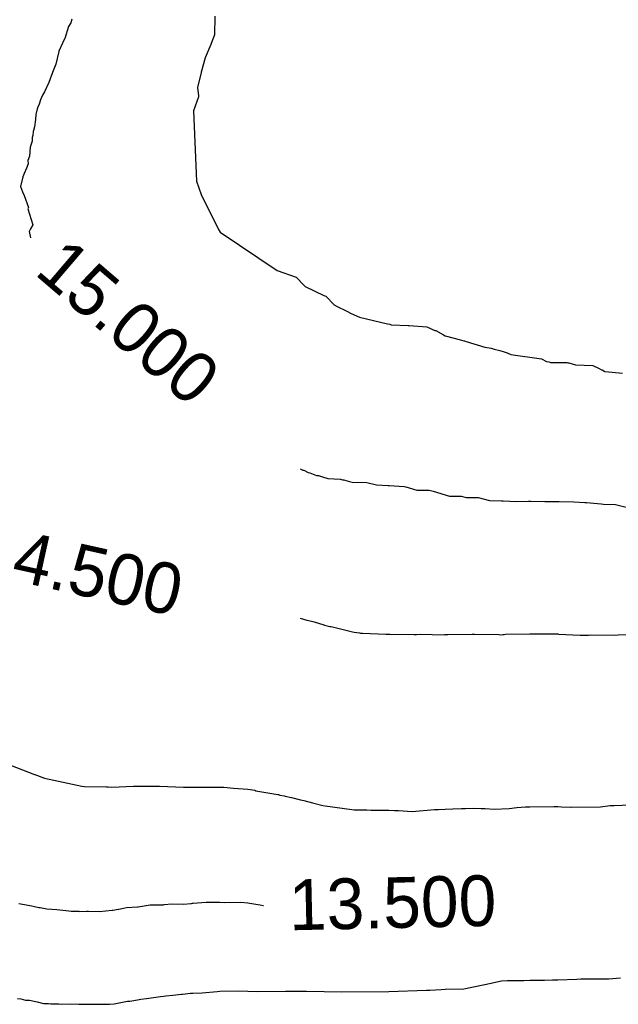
# Model space of a CAD drawing. Extents: x 158343 to 162498, y 431347 to 434500.
# Tile 174 of 220: x 159564 to 159585, y 434084 to 434119. Entities that reach past the tile are written whole.
import ezdxf

# ---------------------------------------------------------------- set-up
doc = ezdxf.new("R2010")
doc.units = 0
doc.header["$LTSCALE"] = 10
doc.header["$MEASUREMENT"] = 0
doc.layers.add('000_arcering', color=8, linetype='CONTINUOUS')
doc.layers.add('def. con-hoogtelijn (index)', color=8, linetype='CONTINUOUS')
doc.styles.add('Style-WORKING', font='WORKING.shx')

# ---------------------------------------------------------------- blocks, each defined once
blk = doc.blocks.new('bestaande hoogtelijnen')
at = {"layer": 'def. con-hoogtelijn (index)'}
for p, q in [((-102.274, 52.444), (-102.365, 52.315)), ((-102.274, 52.444), (-102.365, 52.315)), ((-102.274, 52.444), (-102.365, 52.315)), ((-102.241, 52.576), (-102.274, 52.444)), ((-102.241, 52.576), (-102.274, 52.444)), ((-102.241, 52.576), (-102.274, 52.444)), ((-97.171, 52.679), (-97.177, 52.019)), ((-97.171, 52.679), (-97.177, 52.019)), ((-102.365, 52.315), (-102.489, 51.884)), ((-102.365, 52.315), (-102.489, 51.884)), ((-102.365, 52.315), (-102.489, 51.884)), ((-102.574, 51.726), (-102.702, 51.433)), ((-102.574, 51.726), (-102.702, 51.433)), ((-102.574, 51.726), (-102.702, 51.433)), ((-102.566, 51.751), (-102.574, 51.726)), ((-102.566, 51.751), (-102.574, 51.726)), ((-102.566, 51.751), (-102.574, 51.726)), ((-102.489, 51.884), (-102.566, 51.751)), ((-102.489, 51.884), (-102.566, 51.751)), ((-102.489, 51.884), (-102.566, 51.751)), ((-97.298, 51.713), (-97.312, 51.671)), ((-97.298, 51.713), (-97.312, 51.671)), ((-97.177, 52.019), (-97.298, 51.713)), ((-97.177, 52.019), (-97.298, 51.713)), ((-102.706, 51.424), (-102.816, 50.98)), ((-102.706, 51.424), (-102.816, 50.98)), ((-102.706, 51.424), (-102.816, 50.98)), ((-102.702, 51.433), (-102.706, 51.424)), ((-102.702, 51.433), (-102.706, 51.424)), ((-102.702, 51.433), (-102.706, 51.424)), ((-97.312, 51.671), (-97.505, 51.198)), ((-97.312, 51.671), (-97.505, 51.198)), ((-97.505, 51.198), (-97.65, 50.694)), ((-97.505, 51.198), (-97.65, 50.694)), ((-102.933, 50.675), (-103.064, 50.325)), ((-102.933, 50.675), (-103.064, 50.325)), ((-102.933, 50.675), (-103.064, 50.325)), ((-102.816, 50.98), (-102.933, 50.675)), ((-102.816, 50.98), (-102.933, 50.675)), ((-102.816, 50.98), (-102.933, 50.675)), ((-97.653, 50.678), (-97.786, 50.144)), ((-97.653, 50.678), (-97.786, 50.144)), ((-97.65, 50.694), (-97.653, 50.68)), ((-97.65, 50.694), (-97.653, 50.68)), ((-97.653, 50.68), (-97.653, 50.678)), ((-97.653, 50.68), (-97.653, 50.678)), ((-103.064, 50.325), (-103.21, 49.994)), ((-103.064, 50.325), (-103.21, 49.994)), ((-103.064, 50.325), (-103.21, 49.994)), ((-103.21, 49.994), (-103.281, 49.876)), ((-103.21, 49.994), (-103.281, 49.876)), ((-103.21, 49.994), (-103.281, 49.876)), ((-97.786, 50.144), (-97.752, 49.848)), ((-97.786, 50.144), (-97.752, 49.848)), ((-103.359, 49.715), (-103.404, 49.563)), ((-103.359, 49.715), (-103.404, 49.563)), ((-103.359, 49.715), (-103.404, 49.563)), ((-103.281, 49.876), (-103.359, 49.715)), ((-103.281, 49.876), (-103.359, 49.715)), ((-103.281, 49.876), (-103.359, 49.715)), ((-97.745, 49.813), (-97.921, 49.323)), ((-97.745, 49.813), (-97.921, 49.323)), ((-97.752, 49.848), (-97.745, 49.813)), ((-97.752, 49.848), (-97.745, 49.813)), ((-103.467, 49.393), (-103.52, 49.186)), ((-103.467, 49.393), (-103.52, 49.186)), ((-103.467, 49.393), (-103.52, 49.186)), ((-103.448, 49.447), (-103.467, 49.393)), ((-103.448, 49.447), (-103.467, 49.393)), ((-103.448, 49.447), (-103.467, 49.393)), ((-103.404, 49.563), (-103.448, 49.447)), ((-103.404, 49.563), (-103.448, 49.447)), ((-103.404, 49.563), (-103.448, 49.447)), ((-97.921, 49.323), (-97.814, 46.822)), ((-97.921, 49.323), (-97.814, 46.822)), ((-103.536, 49.016), (-103.566, 48.755)), ((-103.536, 49.016), (-103.566, 48.755)), ((-103.536, 49.016), (-103.566, 48.755)), ((-103.52, 49.186), (-103.536, 49.016)), ((-103.52, 49.186), (-103.536, 49.016)), ((-103.52, 49.186), (-103.536, 49.016)), ((-103.61, 48.587), (-103.623, 48.447)), ((-103.61, 48.587), (-103.623, 48.447)), ((-103.61, 48.587), (-103.623, 48.447)), ((-103.6, 48.62), (-103.61, 48.587)), ((-103.6, 48.62), (-103.61, 48.587)), ((-103.6, 48.62), (-103.61, 48.587)), ((-103.566, 48.755), (-103.6, 48.62)), ((-103.566, 48.755), (-103.6, 48.62)), ((-103.566, 48.755), (-103.6, 48.62)), ((-103.648, 48.247), (-103.726, 48.038)), ((-103.648, 48.247), (-103.726, 48.038)), ((-103.648, 48.247), (-103.726, 48.038)), ((-103.623, 48.447), (-103.651, 48.376)), ((-103.623, 48.447), (-103.651, 48.376)), ((-103.623, 48.447), (-103.651, 48.376)), ((-103.651, 48.376), (-103.648, 48.247)), ((-103.651, 48.376), (-103.648, 48.247)), ((-103.651, 48.376), (-103.648, 48.247)), ((-103.726, 48.038), (-103.74, 47.71)), ((-103.726, 48.038), (-103.74, 47.71)), ((-103.726, 48.038), (-103.74, 47.71)), ((-103.74, 47.71), (-103.8, 47.561)), ((-103.74, 47.71), (-103.8, 47.561)), ((-103.74, 47.71), (-103.8, 47.561)), ((-103.8, 47.561), (-103.797, 47.447)), ((-103.8, 47.561), (-103.797, 47.447)), ((-103.8, 47.561), (-103.797, 47.447)), ((-103.856, 47.286), (-103.933, 47.103)), ((-103.856, 47.286), (-103.933, 47.103)), ((-103.856, 47.286), (-103.933, 47.103)), ((-103.797, 47.447), (-103.856, 47.286)), ((-103.797, 47.447), (-103.856, 47.286)), ((-103.797, 47.447), (-103.856, 47.286)), ((-103.977, 46.978), (-104.065, 46.638)), ((-103.977, 46.978), (-104.065, 46.638)), ((-103.977, 46.978), (-104.065, 46.638)), ((-103.933, 47.103), (-103.977, 46.978)), ((-103.933, 47.103), (-103.977, 46.978)), ((-103.933, 47.103), (-103.977, 46.978)), ((-97.814, 46.822), (-97.647, 46.352)), ((-97.814, 46.822), (-97.647, 46.352)), ((-104.065, 46.638), (-103.988, 46.444)), ((-104.065, 46.638), (-103.988, 46.444)), ((-104.065, 46.638), (-103.988, 46.444)), ((-103.988, 46.444), (-103.935, 46.314)), ((-103.988, 46.444), (-103.935, 46.314)), ((-103.988, 46.444), (-103.935, 46.314)), ((-103.935, 46.314), (-103.78, 45.897)), ((-103.935, 46.314), (-103.78, 45.897)), ((-103.935, 46.314), (-103.78, 45.897)), ((-97.647, 46.352), (-97.041, 45.109)), ((-97.647, 46.352), (-97.041, 45.109)), ((-103.78, 45.897), (-103.8, 45.85)), ((-103.78, 45.897), (-103.8, 45.85)), ((-103.78, 45.897), (-103.8, 45.85)), ((-103.8, 45.85), (-103.631, 45.28)), ((-103.8, 45.85), (-103.631, 45.28)), ((-103.8, 45.85), (-103.631, 45.28)), ((-103.711, 45.133), (-103.755, 45.044)), ((-103.711, 45.133), (-103.755, 45.044)), ((-103.711, 45.133), (-103.755, 45.044)), ((-103.631, 45.28), (-103.711, 45.133)), ((-103.631, 45.28), (-103.711, 45.133)), ((-103.631, 45.28), (-103.711, 45.133)), ((-97.041, 45.109), (-96.972, 45.019)), ((-97.041, 45.109), (-96.972, 45.019)), ((-103.755, 45.044), (-103.708, 44.82)), ((-103.755, 45.044), (-103.708, 44.82)), ((-103.755, 45.044), (-103.708, 44.82)), ((-96.972, 45.019), (-94.951, 43.662)), ((-96.972, 45.019), (-94.951, 43.662)), ((-94.951, 43.662), (-94.284, 43.423)), ((-94.951, 43.662), (-94.284, 43.423)), ((-94.284, 43.423), (-93.992, 43.124)), ((-94.284, 43.423), (-93.992, 43.124)), ((-93.992, 43.124), (-93.959, 43.089)), ((-93.992, 43.124), (-93.959, 43.089)), ((-93.959, 43.089), (-93.293, 42.776)), ((-93.959, 43.089), (-93.293, 42.776)), ((-93.293, 42.776), (-93.233, 42.745)), ((-93.293, 42.776), (-93.233, 42.745)), ((-93.233, 42.745), (-92.932, 42.439)), ((-93.233, 42.745), (-92.932, 42.439)), ((-92.932, 42.439), (-92.823, 42.38)), ((-92.932, 42.439), (-92.823, 42.38)), ((-92.823, 42.38), (-92.485, 42.219)), ((-92.823, 42.38), (-92.485, 42.219)), ((-92.485, 42.219), (-92.325, 42.139)), ((-92.485, 42.219), (-92.325, 42.139)), ((-92.325, 42.139), (-92.035, 42.003)), ((-92.325, 42.139), (-92.035, 42.003)), ((-92.035, 42.003), (-91.042, 41.763)), ((-92.035, 42.003), (-91.042, 41.763)), ((-91.042, 41.763), (-90.951, 41.754)), ((-91.042, 41.763), (-90.951, 41.754)), ((-90.951, 41.754), (-90.911, 41.727)), ((-90.951, 41.754), (-90.911, 41.727)), ((-90.911, 41.727), (-90.31, 41.71)), ((-90.911, 41.727), (-90.31, 41.71)), ((-90.31, 41.71), (-90.285, 41.709)), ((-90.31, 41.71), (-90.285, 41.709)), ((-90.285, 41.709), (-90.264, 41.706)), ((-90.285, 41.709), (-90.264, 41.706)), ((-90.264, 41.706), (-89.646, 41.657)), ((-90.264, 41.706), (-89.646, 41.657)), ((-89.646, 41.657), (-89.353, 41.533)), ((-89.646, 41.657), (-89.353, 41.533)), ((-89.353, 41.533), (-89.325, 41.53)), ((-89.353, 41.533), (-89.325, 41.53)), ((-89.325, 41.53), (-89.047, 41.376)), ((-89.325, 41.53), (-89.047, 41.376)), ((-89.047, 41.376), (-88.992, 41.343)), ((-89.047, 41.376), (-88.992, 41.343)), ((-88.992, 41.343), (-88.95, 41.332)), ((-88.992, 41.343), (-88.95, 41.332)), ((-88.95, 41.332), (-88.492, 41.207)), ((-88.95, 41.332), (-88.492, 41.207)), ((-88.492, 41.207), (-88.325, 41.165)), ((-88.492, 41.207), (-88.325, 41.165)), ((-88.325, 41.165), (-88.308, 41.16)), ((-88.325, 41.165), (-88.308, 41.16)), ((-88.308, 41.16), (-88.249, 41.143)), ((-88.308, 41.16), (-88.249, 41.143)), ((-88.249, 41.143), (-87.583, 40.942)), ((-88.249, 41.143), (-87.583, 40.942)), ((-87.583, 40.942), (-87.363, 40.904)), ((-87.583, 40.942), (-87.363, 40.904)), ((-87.363, 40.904), (-87.325, 40.894)), ((-87.363, 40.904), (-87.325, 40.894)), ((-87.325, 40.894), (-87.256, 40.872)), ((-87.325, 40.894), (-87.256, 40.872)), ((-87.256, 40.872), (-87.054, 40.817)), ((-87.256, 40.872), (-87.054, 40.817)), ((-87.054, 40.817), (-86.899, 40.778)), ((-87.054, 40.817), (-86.899, 40.778)), ((-86.899, 40.778), (-86.791, 40.739)), ((-86.899, 40.778), (-86.791, 40.739)), ((-86.791, 40.739), (-86.661, 40.682)), ((-86.791, 40.739), (-86.661, 40.682)), ((-86.661, 40.682), (-85.578, 40.529)), ((-86.661, 40.682), (-85.578, 40.529)), ((-85.578, 40.529), (-85.398, 40.425)), ((-85.578, 40.529), (-85.398, 40.425)), ((-85.398, 40.425), (-85.307, 40.42)), ((-85.398, 40.425), (-85.307, 40.42)), ((-85.307, 40.42), (-85.282, 40.407)), ((-85.307, 40.42), (-85.282, 40.407)), ((-85.282, 40.407), (-85.259, 40.395)), ((-85.282, 40.407), (-85.259, 40.395)), ((-85.259, 40.395), (-84.674, 40.391)), ((-85.259, 40.395), (-84.674, 40.391)), ((-84.674, 40.391), (-84.636, 40.389)), ((-84.674, 40.391), (-84.636, 40.389)), ((-84.636, 40.389), (-84.601, 40.387)), ((-84.636, 40.389), (-84.601, 40.387)), ((-84.601, 40.387), (-84.369, 40.308)), ((-84.601, 40.387), (-84.369, 40.308)), ((-84.369, 40.308), (-83.753, 40.289)), ((-84.369, 40.308), (-83.753, 40.289)), ((-83.753, 40.289), (-83.524, 40.184)), ((-83.753, 40.289), (-83.524, 40.184)), ((-83.524, 40.184), (-83.438, 40.131)), ((-83.524, 40.184), (-83.438, 40.131)), ((-83.438, 40.131), (-83.422, 40.13)), ((-83.438, 40.131), (-83.422, 40.13)), ((-83.422, 40.13), (-83.325, 40.075)), ((-83.422, 40.13), (-83.325, 40.075)), ((-83.325, 40.075), (-83.312, 40.074)), ((-83.325, 40.075), (-83.312, 40.074)), ((-83.312, 40.074), (-82.697, 40.022)), ((-83.312, 40.074), (-82.697, 40.022)), ((-94.134, 36.629), (-94.044, 36.582)), ((-94.134, 36.629), (-94.044, 36.582)), ((-94.134, 36.629), (-94.044, 36.582)), ((-94.044, 36.582), (-94.014, 36.58)), ((-94.044, 36.582), (-94.014, 36.58)), ((-94.044, 36.582), (-94.014, 36.58)), ((-94.014, 36.58), (-93.849, 36.496)), ((-94.014, 36.58), (-93.849, 36.496)), ((-94.014, 36.58), (-93.849, 36.496)), ((-93.849, 36.496), (-93.801, 36.48)), ((-93.849, 36.496), (-93.801, 36.48)), ((-93.849, 36.496), (-93.801, 36.48)), ((-93.801, 36.48), (-93.556, 36.392)), ((-93.801, 36.48), (-93.556, 36.392)), ((-93.801, 36.48), (-93.556, 36.392)), ((-93.556, 36.392), (-93.485, 36.383)), ((-93.556, 36.392), (-93.485, 36.383)), ((-93.556, 36.392), (-93.485, 36.383)), ((-93.485, 36.383), (-93.349, 36.342)), ((-93.485, 36.383), (-93.349, 36.342)), ((-93.485, 36.383), (-93.349, 36.342)), ((-93.349, 36.342), (-93.159, 36.28)), ((-93.349, 36.342), (-93.159, 36.28)), ((-93.349, 36.342), (-93.159, 36.28)), ((-93.159, 36.28), (-92.702, 36.253)), ((-93.159, 36.28), (-92.702, 36.253)), ((-93.159, 36.28), (-92.702, 36.253)), ((-92.702, 36.253), (-92.635, 36.233)), ((-92.702, 36.253), (-92.635, 36.233)), ((-92.702, 36.253), (-92.635, 36.233)), ((-92.635, 36.233), (-92.592, 36.228)), ((-92.635, 36.233), (-92.592, 36.228)), ((-92.635, 36.233), (-92.592, 36.228)), ((-92.592, 36.228), (-92.556, 36.225)), ((-92.592, 36.228), (-92.556, 36.225)), ((-92.592, 36.228), (-92.556, 36.225)), ((-92.556, 36.225), (-92.385, 36.173)), ((-92.556, 36.225), (-92.385, 36.173)), ((-92.556, 36.225), (-92.385, 36.173)), ((-92.385, 36.173), (-92.29, 36.149)), ((-92.385, 36.173), (-92.29, 36.149)), ((-92.385, 36.173), (-92.29, 36.149)), ((-92.29, 36.149), (-91.775, 36.135)), ((-92.29, 36.149), (-91.775, 36.135)), ((-92.29, 36.149), (-91.775, 36.135)), ((-91.775, 36.135), (-91.427, 36.054)), ((-91.775, 36.135), (-91.427, 36.054)), ((-91.775, 36.135), (-91.427, 36.054)), ((-91.427, 36.054), (-91.013, 36.037)), ((-91.427, 36.054), (-91.013, 36.037)), ((-91.427, 36.054), (-91.013, 36.037)), ((-91.013, 36.037), (-90.974, 36.033)), ((-91.013, 36.037), (-90.974, 36.033)), ((-91.013, 36.037), (-90.974, 36.033)), ((-90.974, 36.033), (-90.444, 35.992)), ((-90.974, 36.033), (-90.444, 35.992)), ((-90.974, 36.033), (-90.444, 35.992)), ((-90.444, 35.992), (-90.385, 35.98)), ((-90.444, 35.992), (-90.385, 35.98)), ((-90.444, 35.992), (-90.385, 35.98)), ((-90.385, 35.98), (-89.992, 35.873)), ((-90.385, 35.98), (-89.992, 35.873)), ((-90.385, 35.98), (-89.992, 35.873)), ((-89.992, 35.873), (-89.557, 35.869)), ((-89.992, 35.873), (-89.557, 35.869)), ((-89.992, 35.873), (-89.557, 35.869)), ((-89.557, 35.869), (-89.414, 35.832)), ((-89.557, 35.869), (-89.414, 35.832)), ((-89.557, 35.869), (-89.414, 35.832)), ((-89.414, 35.832), (-88.842, 35.66)), ((-89.414, 35.832), (-88.842, 35.66)), ((-89.414, 35.832), (-88.842, 35.66)), ((-88.842, 35.66), (-88.42, 35.652)), ((-88.842, 35.66), (-88.42, 35.652)), ((-88.842, 35.66), (-88.42, 35.652)), ((-88.42, 35.652), (-88.248, 35.604)), ((-88.42, 35.652), (-88.248, 35.604)), ((-88.42, 35.652), (-88.248, 35.604)), ((-88.248, 35.604), (-87.819, 35.609)), ((-88.248, 35.604), (-87.819, 35.609)), ((-88.248, 35.604), (-87.819, 35.609)), ((-87.819, 35.609), (-87.42, 35.495)), ((-87.819, 35.609), (-87.42, 35.495)), ((-87.819, 35.609), (-87.42, 35.495)), ((-87.42, 35.495), (-86.992, 35.488)), ((-87.42, 35.495), (-86.992, 35.488)), ((-87.42, 35.495), (-86.992, 35.488)), ((-86.992, 35.488), (-86.938, 35.484)), ((-86.992, 35.488), (-86.938, 35.484)), ((-86.992, 35.488), (-86.938, 35.484)), ((-86.938, 35.484), (-86.462, 35.471)), ((-86.938, 35.484), (-86.462, 35.471)), ((-86.938, 35.484), (-86.462, 35.471)), ((-86.462, 35.471), (-86.033, 35.479)), ((-86.462, 35.471), (-86.033, 35.479)), ((-86.462, 35.471), (-86.033, 35.479)), ((-86.033, 35.479), (-85.992, 35.477)), ((-86.033, 35.479), (-85.992, 35.477)), ((-86.033, 35.479), (-85.992, 35.477)), ((-85.992, 35.477), (-85.955, 35.475)), ((-85.992, 35.477), (-85.955, 35.475)), ((-85.992, 35.477), (-85.955, 35.475)), ((-85.955, 35.475), (-85.454, 35.471)), ((-85.955, 35.475), (-85.454, 35.471)), ((-85.955, 35.475), (-85.454, 35.471)), ((-85.454, 35.471), (-85.025, 35.468)), ((-85.454, 35.471), (-85.025, 35.468)), ((-85.454, 35.471), (-85.025, 35.468)), ((-85.025, 35.468), (-84.962, 35.465)), ((-85.025, 35.468), (-84.962, 35.465)), ((-85.025, 35.468), (-84.962, 35.465)), ((-84.962, 35.465), (-84.949, 35.465)), ((-84.962, 35.465), (-84.949, 35.465)), ((-84.962, 35.465), (-84.949, 35.465)), ((-84.949, 35.465), (-84.421, 35.448)), ((-84.949, 35.465), (-84.421, 35.448)), ((-84.949, 35.465), (-84.421, 35.448)), ((-84.421, 35.448), (-84.037, 35.429)), ((-84.421, 35.448), (-84.037, 35.429)), ((-84.421, 35.448), (-84.037, 35.429)), ((-84.037, 35.429), (-84.013, 35.427)), ((-84.037, 35.429), (-84.013, 35.427)), ((-84.037, 35.429), (-84.013, 35.427)), ((-84.013, 35.427), (-83.981, 35.426)), ((-84.013, 35.427), (-83.981, 35.426)), ((-84.013, 35.427), (-83.981, 35.426)), ((-83.981, 35.426), (-83.453, 35.381)), ((-83.981, 35.426), (-83.453, 35.381)), ((-83.981, 35.426), (-83.453, 35.381)), ((-83.453, 35.381), (-83.373, 35.367)), ((-83.453, 35.381), (-83.373, 35.367)), ((-83.453, 35.381), (-83.373, 35.367)), ((-83.373, 35.367), (-82.944, 35.364)), ((-83.373, 35.367), (-82.944, 35.364)), ((-83.373, 35.367), (-82.944, 35.364)), ((-82.944, 35.364), (-82.566, 35.266)), ((-82.944, 35.364), (-82.566, 35.266)), ((-82.944, 35.364), (-82.566, 35.266)), ((-94.134, 31.327), (-93.896, 31.251)), ((-94.134, 31.327), (-93.896, 31.251)), ((-93.896, 31.251), (-93.778, 31.232)), ((-93.896, 31.251), (-93.778, 31.232)), ((-93.778, 31.232), (-93.645, 31.194)), ((-93.778, 31.232), (-93.645, 31.194)), ((-93.645, 31.194), (-93.302, 31.088)), ((-93.645, 31.194), (-93.302, 31.088)), ((-93.302, 31.088), (-93.278, 31.084)), ((-93.302, 31.088), (-93.278, 31.084)), ((-93.278, 31.084), (-93.088, 31.037)), ((-93.278, 31.084), (-93.088, 31.037)), ((-93.088, 31.037), (-93.049, 31.027)), ((-93.088, 31.037), (-93.049, 31.027)), ((-93.049, 31.027), (-92.996, 31.015)), ((-93.049, 31.027), (-92.996, 31.015)), ((-92.996, 31.015), (-92.329, 30.856)), ((-92.996, 31.015), (-92.329, 30.856)), ((-92.329, 30.856), (-92.278, 30.843)), ((-92.329, 30.856), (-92.278, 30.843)), ((-92.278, 30.843), (-92.216, 30.826)), ((-92.278, 30.843), (-92.216, 30.826)), ((-92.216, 30.826), (-92.029, 30.802)), ((-92.216, 30.826), (-92.029, 30.802)), ((-92.029, 30.802), (-92.001, 30.799)), ((-92.029, 30.802), (-92.001, 30.799)), ((-92.001, 30.799), (-91.927, 30.798)), ((-92.001, 30.799), (-91.927, 30.798)), ((-91.927, 30.798), (-91.099, 30.763)), ((-91.927, 30.798), (-91.099, 30.763)), ((-91.099, 30.763), (-91.028, 30.763)), ((-91.099, 30.763), (-91.028, 30.763)), ((-91.028, 30.763), (-90.992, 30.762)), ((-91.028, 30.763), (-90.992, 30.762)), ((-90.992, 30.762), (-90.959, 30.76)), ((-90.992, 30.762), (-90.959, 30.76)), ((-90.959, 30.76), (-90.088, 30.753)), ((-90.959, 30.76), (-90.088, 30.753)), ((-90.088, 30.753), (-90.006, 30.747)), ((-90.088, 30.753), (-90.006, 30.747)), ((-90.006, 30.747), (-89.875, 30.759)), ((-90.006, 30.747), (-89.875, 30.759)), ((-89.875, 30.759), (-89.032, 30.741)), ((-89.875, 30.759), (-89.032, 30.741)), ((-89.032, 30.741), (-88.992, 30.745)), ((-89.032, 30.741), (-88.992, 30.745)), ((-88.992, 30.745), (-88.947, 30.746)), ((-88.992, 30.745), (-88.947, 30.746)), ((-88.947, 30.746), (-88.896, 30.748)), ((-88.947, 30.746), (-88.896, 30.748)), ((-88.896, 30.748), (-88.039, 30.759)), ((-88.896, 30.748), (-88.039, 30.759)), ((-88.039, 30.759), (-87.992, 30.76)), ((-88.039, 30.759), (-87.992, 30.76)), ((-87.992, 30.76), (-87.946, 30.758)), ((-87.992, 30.76), (-87.946, 30.758)), ((-87.946, 30.758), (-87.088, 30.744)), ((-87.946, 30.758), (-87.088, 30.744)), ((-87.088, 30.744), (-87.035, 30.741)), ((-87.088, 30.744), (-87.035, 30.741)), ((-87.035, 30.741), (-86.946, 30.743)), ((-87.035, 30.741), (-86.946, 30.743)), ((-86.946, 30.743), (-86.901, 30.75)), ((-86.946, 30.743), (-86.901, 30.75)), ((-86.901, 30.75), (-86.849, 30.755)), ((-86.901, 30.75), (-86.849, 30.755)), ((-86.849, 30.755), (-85.992, 30.771)), ((-86.849, 30.755), (-85.992, 30.771)), ((-85.992, 30.771), (-85.849, 30.773)), ((-85.992, 30.771), (-85.849, 30.773)), ((-85.849, 30.773), (-84.992, 30.767)), ((-85.849, 30.773), (-84.992, 30.767)), ((-84.992, 30.767), (-84.967, 30.766)), ((-84.992, 30.767), (-84.967, 30.766)), ((-84.967, 30.766), (-84.199, 30.727)), ((-84.967, 30.766), (-84.199, 30.727)), ((-83.907, 30.725), (-83.849, 30.731)), ((-83.907, 30.725), (-83.849, 30.731)), ((-83.849, 30.731), (-82.992, 30.726)), ((-83.849, 30.731), (-82.992, 30.726)), ((-82.992, 30.726), (-82.849, 30.734)), ((-82.992, 30.726), (-82.849, 30.734)), ((-82.849, 30.734), (-81.992, 30.765)), ((-82.849, 30.734), (-81.992, 30.765)), ((-84.199, 30.727), (-84.145, 30.723)), ((-84.199, 30.727), (-84.145, 30.723)), ((-84.145, 30.723), (-84.08, 30.721)), ((-84.145, 30.723), (-84.08, 30.721)), ((-84.08, 30.721), (-83.907, 30.725)), ((-84.08, 30.721), (-83.907, 30.725)), ((-104.42, 26.118), (-103.563, 25.787)), ((-104.42, 26.118), (-103.563, 25.787)), ((-104.42, 26.118), (-103.563, 25.787)), ((-103.563, 25.787), (-103.552, 25.784)), ((-103.563, 25.787), (-103.552, 25.784)), ((-103.563, 25.787), (-103.552, 25.784)), ((-103.552, 25.784), (-103.217, 25.651)), ((-103.552, 25.784), (-103.217, 25.651)), ((-103.552, 25.784), (-103.217, 25.651)), ((-103.217, 25.651), (-101.888, 25.366)), ((-103.217, 25.651), (-101.888, 25.366)), ((-103.217, 25.651), (-101.888, 25.366)), ((-101.888, 25.366), (-101.794, 25.359)), ((-101.888, 25.366), (-101.794, 25.359)), ((-101.888, 25.366), (-101.794, 25.359)), ((-101.794, 25.359), (-101.008, 25.344)), ((-101.794, 25.359), (-101.008, 25.344)), ((-101.794, 25.359), (-101.008, 25.344)), ((-101.008, 25.344), (-100.953, 25.343)), ((-101.008, 25.344), (-100.953, 25.343)), ((-101.008, 25.344), (-100.953, 25.343)), ((-100.953, 25.343), (-100.822, 25.332)), ((-100.953, 25.343), (-100.822, 25.332)), ((-100.953, 25.343), (-100.822, 25.332)), ((-100.822, 25.332), (-100.055, 25.367)), ((-100.822, 25.332), (-100.055, 25.367)), ((-100.822, 25.332), (-100.055, 25.367)), ((-100.055, 25.367), (-99.992, 25.369)), ((-100.055, 25.367), (-99.992, 25.369)), ((-100.055, 25.367), (-99.992, 25.369)), ((-100.055, 25.367), (-100.055, 25.367)), ((-100.055, 25.367), (-100.055, 25.367)), ((-100.055, 25.367), (-100.055, 25.367)), ((-99.992, 25.369), (-99.135, 25.374)), ((-99.992, 25.369), (-99.135, 25.374)), ((-99.992, 25.369), (-99.135, 25.374)), ((-99.135, 25.374), (-98.277, 25.339)), ((-99.135, 25.374), (-98.277, 25.339)), ((-99.135, 25.374), (-98.277, 25.339)), ((-98.277, 25.339), (-97.706, 25.338)), ((-98.277, 25.339), (-97.706, 25.338)), ((-98.277, 25.339), (-97.706, 25.338)), ((-97.706, 25.338), (-97.672, 25.337)), ((-97.706, 25.338), (-97.672, 25.337)), ((-97.706, 25.338), (-97.672, 25.337)), ((-97.672, 25.337), (-96.879, 25.333)), ((-97.672, 25.337), (-96.879, 25.333)), ((-97.672, 25.337), (-96.879, 25.333)), ((-96.879, 25.333), (-96.849, 25.332)), ((-96.879, 25.333), (-96.849, 25.332)), ((-96.879, 25.333), (-96.849, 25.332)), ((-96.849, 25.332), (-96.504, 25.303)), ((-96.849, 25.332), (-96.504, 25.303)), ((-96.849, 25.332), (-96.504, 25.303)), ((-96.504, 25.303), (-96.503, 25.303)), ((-96.504, 25.303), (-96.503, 25.303)), ((-96.504, 25.303), (-96.503, 25.303)), ((-96.503, 25.303), (-95.991, 25.266)), ((-96.503, 25.303), (-95.991, 25.266)), ((-96.503, 25.303), (-95.991, 25.266)), ((-95.991, 25.266), (-95.751, 25.222)), ((-95.991, 25.266), (-95.751, 25.222)), ((-95.991, 25.266), (-95.751, 25.222)), ((-95.751, 25.222), (-95.706, 25.209)), ((-95.751, 25.222), (-95.706, 25.209)), ((-95.751, 25.222), (-95.706, 25.209)), ((-95.706, 25.209), (-95.643, 25.188)), ((-95.706, 25.209), (-95.643, 25.188)), ((-95.706, 25.209), (-95.643, 25.188)), ((-95.643, 25.188), (-94.934, 25.077)), ((-95.643, 25.188), (-94.934, 25.077)), ((-95.643, 25.188), (-94.934, 25.077)), ((-94.934, 25.077), (-94.912, 25.07)), ((-94.934, 25.077), (-94.912, 25.07)), ((-94.934, 25.077), (-94.912, 25.07)), ((-94.912, 25.07), (-94.855, 25.053)), ((-94.912, 25.07), (-94.855, 25.053)), ((-94.912, 25.07), (-94.855, 25.053)), ((-94.855, 25.053), (-94.706, 25.027)), ((-94.855, 25.053), (-94.706, 25.027)), ((-94.855, 25.053), (-94.706, 25.027)), ((-94.706, 25.027), (-94.675, 25.02)), ((-94.706, 25.027), (-94.675, 25.02)), ((-94.706, 25.027), (-94.675, 25.02)), ((-94.675, 25.02), (-94.443, 24.962)), ((-94.675, 25.02), (-94.443, 24.962)), ((-94.675, 25.02), (-94.443, 24.962)), ((-94.443, 24.962), (-94.123, 24.888)), ((-94.443, 24.962), (-94.123, 24.888)), ((-94.443, 24.962), (-94.123, 24.888)), ((-94.123, 24.888), (-94.012, 24.861)), ((-94.123, 24.888), (-94.012, 24.861)), ((-94.123, 24.888), (-94.012, 24.861)), ((-94.012, 24.861), (-93.706, 24.781)), ((-94.012, 24.861), (-93.706, 24.781)), ((-94.012, 24.861), (-93.706, 24.781)), ((-93.706, 24.781), (-93.337, 24.679)), ((-93.706, 24.781), (-93.337, 24.679)), ((-93.706, 24.781), (-93.337, 24.679)), ((-93.337, 24.679), (-92.216, 24.534)), ((-93.337, 24.679), (-92.216, 24.534)), ((-93.337, 24.679), (-92.216, 24.534)), ((-92.216, 24.534), (-92.212, 24.534)), ((-92.216, 24.534), (-92.212, 24.534)), ((-92.216, 24.534), (-92.212, 24.534)), ((-92.212, 24.534), (-91.77, 24.526)), ((-92.212, 24.534), (-91.77, 24.526)), ((-92.212, 24.534), (-91.77, 24.526)), ((-91.77, 24.526), (-91.632, 24.521)), ((-91.77, 24.526), (-91.632, 24.521)), ((-91.77, 24.526), (-91.632, 24.521)), ((-91.632, 24.521), (-91.207, 24.518)), ((-91.632, 24.521), (-91.207, 24.518)), ((-91.632, 24.521), (-91.207, 24.518)), ((-91.207, 24.518), (-90.992, 24.514)), ((-91.207, 24.518), (-90.992, 24.514)), ((-91.207, 24.518), (-90.992, 24.514)), ((-90.992, 24.514), (-90.791, 24.504)), ((-90.992, 24.514), (-90.791, 24.504)), ((-90.992, 24.514), (-90.791, 24.504)), ((-90.791, 24.504), (-90.646, 24.503)), ((-90.791, 24.504), (-90.646, 24.503)), ((-90.791, 24.504), (-90.646, 24.503)), ((-90.646, 24.503), (-90.158, 24.47)), ((-90.646, 24.503), (-90.158, 24.47)), ((-90.646, 24.503), (-90.158, 24.47)), ((-90.158, 24.47), (-89.371, 24.54)), ((-90.158, 24.47), (-89.371, 24.54)), ((-90.158, 24.47), (-89.371, 24.54)), ((-89.371, 24.54), (-89.23, 24.537)), ((-89.371, 24.54), (-89.23, 24.537)), ((-89.371, 24.54), (-89.23, 24.537)), ((-89.23, 24.537), (-88.992, 24.559)), ((-89.23, 24.537), (-88.992, 24.559)), ((-89.23, 24.537), (-88.992, 24.559)), ((-88.992, 24.559), (-88.724, 24.567)), ((-88.992, 24.559), (-88.724, 24.567)), ((-88.992, 24.559), (-88.724, 24.567)), ((-88.724, 24.567), (-88.417, 24.581)), ((-88.724, 24.567), (-88.417, 24.581)), ((-88.724, 24.567), (-88.417, 24.581)), ((-88.417, 24.581), (-88.274, 24.583)), ((-88.417, 24.581), (-88.274, 24.583)), ((-88.417, 24.581), (-88.274, 24.583)), ((-88.274, 24.583), (-87.992, 24.591)), ((-88.274, 24.583), (-87.992, 24.591)), ((-88.274, 24.583), (-87.992, 24.591)), ((-87.992, 24.591), (-87.714, 24.579)), ((-87.992, 24.591), (-87.714, 24.579)), ((-87.992, 24.591), (-87.714, 24.579)), ((-87.714, 24.579), (-87.571, 24.577)), ((-87.714, 24.579), (-87.571, 24.577)), ((-87.714, 24.579), (-87.571, 24.577)), ((-87.571, 24.577), (-87.25, 24.557)), ((-87.571, 24.577), (-87.25, 24.557)), ((-87.571, 24.577), (-87.25, 24.557)), ((-87.25, 24.557), (-86.717, 24.573)), ((-87.25, 24.557), (-86.717, 24.573)), ((-87.25, 24.557), (-86.717, 24.573)), ((-86.717, 24.573), (-86.447, 24.611)), ((-86.717, 24.573), (-86.447, 24.611)), ((-86.717, 24.573), (-86.447, 24.611)), ((-86.447, 24.611), (-86.135, 24.639)), ((-86.447, 24.611), (-86.135, 24.639)), ((-86.447, 24.611), (-86.135, 24.639)), ((-86.135, 24.639), (-85.992, 24.642)), ((-86.135, 24.639), (-85.992, 24.642)), ((-86.135, 24.639), (-85.992, 24.642)), ((-85.992, 24.642), (-85.135, 24.648)), ((-85.992, 24.642), (-85.135, 24.648)), ((-85.992, 24.642), (-85.135, 24.648)), ((-85.135, 24.648), (-84.992, 24.648)), ((-85.135, 24.648), (-84.992, 24.648)), ((-85.135, 24.648), (-84.992, 24.648)), ((-84.992, 24.648), (-84.988, 24.647)), ((-84.992, 24.648), (-84.988, 24.647)), ((-84.992, 24.648), (-84.988, 24.647)), ((-84.988, 24.647), (-84.86, 24.641)), ((-84.988, 24.647), (-84.86, 24.641)), ((-84.988, 24.647), (-84.86, 24.641)), ((-84.86, 24.641), (-84.534, 24.62)), ((-84.86, 24.641), (-84.534, 24.62)), ((-84.86, 24.641), (-84.534, 24.62)), ((-84.534, 24.62), (-84.523, 24.619)), ((-84.534, 24.62), (-84.523, 24.619)), ((-84.534, 24.62), (-84.523, 24.619)), ((-84.523, 24.619), (-83.483, 24.642)), ((-84.523, 24.619), (-83.483, 24.642)), ((-84.523, 24.619), (-83.483, 24.642)), ((-83.483, 24.642), (-83.135, 24.679)), ((-83.483, 24.642), (-83.135, 24.679)), ((-83.483, 24.642), (-83.135, 24.679)), ((-83.135, 24.679), (-82.992, 24.679)), ((-83.135, 24.679), (-82.992, 24.679)), ((-83.135, 24.679), (-82.992, 24.679)), ((-82.992, 24.679), (-82.135, 24.723)), ((-82.992, 24.679), (-82.135, 24.723)), ((-82.992, 24.679), (-82.135, 24.723)), ((-104.122, 21.203), (-103.657, 21.122)), ((-104.122, 21.203), (-103.657, 21.122)), ((-103.657, 21.122), (-103.563, 21.103)), ((-103.657, 21.122), (-103.563, 21.103)), ((-103.563, 21.103), (-103.418, 21.07)), ((-103.563, 21.103), (-103.418, 21.07)), ((-103.418, 21.07), (-103.37, 21.065)), ((-103.418, 21.07), (-103.37, 21.065)), ((-103.37, 21.065), (-103.134, 21.019)), ((-103.37, 21.065), (-103.134, 21.019)), ((-103.134, 21.019), (-102.779, 20.996)), ((-103.134, 21.019), (-102.779, 20.996)), ((-102.779, 20.996), (-102.344, 20.942)), ((-102.779, 20.996), (-102.344, 20.942)), ((-101.255, 20.926), (-100.806, 20.975)), ((-101.255, 20.926), (-100.806, 20.975)), ((-100.806, 20.975), (-100.792, 20.975)), ((-100.806, 20.975), (-100.792, 20.975)), ((-100.792, 20.975), (-100.584, 21.011)), ((-100.792, 20.975), (-100.584, 21.011)), ((-100.584, 21.011), (-100.571, 21.011)), ((-100.584, 21.011), (-100.571, 21.011)), ((-100.571, 21.011), (-100.407, 21.046)), ((-100.571, 21.011), (-100.407, 21.046)), ((-100.407, 21.046), (-100.299, 21.067)), ((-100.407, 21.046), (-100.299, 21.067)), ((-100.299, 21.067), (-99.915, 21.085)), ((-100.299, 21.067), (-99.915, 21.085)), ((-99.915, 21.085), (-99.884, 21.086)), ((-99.915, 21.085), (-99.884, 21.086)), ((-99.884, 21.086), (-99.459, 21.155)), ((-99.884, 21.086), (-99.459, 21.155)), ((-99.459, 21.155), (-99.42, 21.162)), ((-99.459, 21.155), (-99.42, 21.162)), ((-99.42, 21.162), (-98.992, 21.165)), ((-99.42, 21.162), (-98.992, 21.165)), ((-98.992, 21.165), (-98.964, 21.169)), ((-98.992, 21.165), (-98.964, 21.169)), ((-98.964, 21.169), (-98.699, 21.196)), ((-98.964, 21.169), (-98.699, 21.196)), ((-98.699, 21.196), (-98.27, 21.179)), ((-98.699, 21.196), (-98.27, 21.179)), ((-98.27, 21.179), (-98.023, 21.21)), ((-98.27, 21.179), (-98.023, 21.21)), ((-98.023, 21.21), (-97.992, 21.213)), ((-98.023, 21.21), (-97.992, 21.213)), ((-97.992, 21.213), (-97.955, 21.215)), ((-97.992, 21.213), (-97.955, 21.215)), ((-97.955, 21.215), (-97.938, 21.215)), ((-97.955, 21.215), (-97.938, 21.215)), ((-97.938, 21.215), (-97.48, 21.255)), ((-97.938, 21.215), (-97.48, 21.255)), ((-97.48, 21.255), (-97.083, 21.253)), ((-97.48, 21.255), (-97.083, 21.253)), ((-97.083, 21.253), (-97.007, 21.258)), ((-97.083, 21.253), (-97.007, 21.258)), ((-97.007, 21.258), (-96.992, 21.258)), ((-97.007, 21.258), (-96.992, 21.258)), ((-96.992, 21.258), (-96.819, 21.244)), ((-96.992, 21.258), (-96.819, 21.244)), ((-96.819, 21.244), (-96.248, 21.251)), ((-96.819, 21.244), (-96.248, 21.251)), ((-96.248, 21.251), (-95.992, 21.233)), ((-96.248, 21.251), (-95.992, 21.233)), ((-95.992, 21.233), (-95.638, 21.177)), ((-95.992, 21.233), (-95.638, 21.177)), ((-95.638, 21.177), (-95.563, 21.164)), ((-95.638, 21.177), (-95.563, 21.164)), ((-95.563, 21.164), (-95.448, 21.135)), ((-95.563, 21.164), (-95.448, 21.135)), ((-95.448, 21.135), (-95.44, 21.135)), ((-95.448, 21.135), (-95.44, 21.135)), ((-102.344, 20.942), (-102.265, 20.939)), ((-102.344, 20.942), (-102.265, 20.939)), ((-102.265, 20.939), (-102.24, 20.936)), ((-102.265, 20.939), (-102.24, 20.936)), ((-102.24, 20.936), (-101.992, 20.931)), ((-102.24, 20.936), (-101.992, 20.931)), ((-101.992, 20.931), (-101.97, 20.93)), ((-101.992, 20.931), (-101.97, 20.93)), ((-101.97, 20.93), (-101.719, 20.932)), ((-101.97, 20.93), (-101.719, 20.932)), ((-101.719, 20.932), (-101.648, 20.934)), ((-101.719, 20.932), (-101.648, 20.934)), ((-101.648, 20.934), (-101.255, 20.926)), ((-101.648, 20.934), (-101.255, 20.926)), ((-84.989, 18.499), (-84.323, 18.528)), ((-84.989, 18.499), (-84.323, 18.528)), ((-84.989, 18.499), (-84.323, 18.528)), ((-84.323, 18.528), (-84.178, 18.539)), ((-84.323, 18.528), (-84.178, 18.539)), ((-84.323, 18.528), (-84.178, 18.539)), ((-84.178, 18.539), (-83.183, 18.54)), ((-84.178, 18.539), (-83.183, 18.54)), ((-84.178, 18.539), (-83.183, 18.54)), ((-83.183, 18.54), (-82.768, 18.576)), ((-83.183, 18.54), (-82.768, 18.576)), ((-83.183, 18.54), (-82.768, 18.576)), ((-89.535, 18.14), (-89.137, 18.162)), ((-89.535, 18.14), (-89.137, 18.162)), ((-89.535, 18.14), (-89.137, 18.162)), ((-89.137, 18.162), (-89.135, 18.162)), ((-89.137, 18.162), (-89.135, 18.162)), ((-89.137, 18.162), (-89.135, 18.162)), ((-89.135, 18.162), (-88.99, 18.174)), ((-89.135, 18.162), (-88.99, 18.174)), ((-89.135, 18.162), (-88.99, 18.174)), ((-88.99, 18.174), (-88.326, 18.177)), ((-88.99, 18.174), (-88.326, 18.177)), ((-88.99, 18.174), (-88.326, 18.177)), ((-88.326, 18.177), (-87.361, 18.388)), ((-88.326, 18.177), (-87.361, 18.388)), ((-88.326, 18.177), (-87.361, 18.388)), ((-87.361, 18.388), (-87.27, 18.41)), ((-87.361, 18.388), (-87.27, 18.41)), ((-87.361, 18.388), (-87.27, 18.41)), ((-87.27, 18.41), (-87.268, 18.41)), ((-87.27, 18.41), (-87.268, 18.41)), ((-87.27, 18.41), (-87.268, 18.41)), ((-87.268, 18.41), (-86.991, 18.471)), ((-87.268, 18.41), (-86.991, 18.471)), ((-87.268, 18.41), (-86.991, 18.471)), ((-86.991, 18.471), (-86.784, 18.48)), ((-86.991, 18.471), (-86.784, 18.48)), ((-86.991, 18.471), (-86.784, 18.48)), ((-86.784, 18.48), (-86.453, 18.478)), ((-86.784, 18.48), (-86.453, 18.478)), ((-86.784, 18.48), (-86.453, 18.478)), ((-86.453, 18.478), (-86.195, 18.482)), ((-86.453, 18.478), (-86.195, 18.482)), ((-86.453, 18.478), (-86.195, 18.482)), ((-86.195, 18.482), (-85.992, 18.49)), ((-86.195, 18.482), (-85.992, 18.49)), ((-86.195, 18.482), (-85.992, 18.49)), ((-85.992, 18.49), (-85.991, 18.49)), ((-85.992, 18.49), (-85.991, 18.49)), ((-85.992, 18.49), (-85.991, 18.49)), ((-85.991, 18.49), (-85.801, 18.494)), ((-85.991, 18.49), (-85.801, 18.494)), ((-85.991, 18.49), (-85.801, 18.494)), ((-85.801, 18.494), (-85.471, 18.492)), ((-85.801, 18.494), (-85.471, 18.492)), ((-85.801, 18.494), (-85.471, 18.492)), ((-85.471, 18.492), (-85.183, 18.495)), ((-85.471, 18.492), (-85.183, 18.495)), ((-85.471, 18.492), (-85.183, 18.495)), ((-85.183, 18.495), (-84.994, 18.499)), ((-85.183, 18.495), (-84.994, 18.499)), ((-85.183, 18.495), (-84.994, 18.499)), ((-84.994, 18.499), (-84.989, 18.499)), ((-84.994, 18.499), (-84.989, 18.499)), ((-84.994, 18.499), (-84.989, 18.499)), ((-104.167, 17.844), (-104.058, 17.822)), ((-104.167, 17.844), (-104.058, 17.822)), ((-104.167, 17.844), (-104.058, 17.822)), ((-104.058, 17.822), (-103.888, 17.783)), ((-104.058, 17.822), (-103.888, 17.783)), ((-104.058, 17.822), (-103.888, 17.783)), ((-99.916, 17.792), (-99.79, 17.817)), ((-99.916, 17.792), (-99.79, 17.817)), ((-99.916, 17.792), (-99.79, 17.817)), ((-99.79, 17.817), (-99.593, 17.833)), ((-99.79, 17.817), (-99.593, 17.833)), ((-99.79, 17.817), (-99.593, 17.833)), ((-99.593, 17.833), (-99.097, 17.914)), ((-99.593, 17.833), (-99.097, 17.914)), ((-99.593, 17.833), (-99.097, 17.914)), ((-99.097, 17.914), (-98.984, 17.921)), ((-99.097, 17.914), (-98.984, 17.921)), ((-99.097, 17.914), (-98.984, 17.921)), ((-98.984, 17.921), (-98.907, 17.934)), ((-98.984, 17.921), (-98.907, 17.934)), ((-98.984, 17.921), (-98.907, 17.934)), ((-98.907, 17.934), (-98.657, 17.955)), ((-98.907, 17.934), (-98.657, 17.955)), ((-98.907, 17.934), (-98.657, 17.955)), ((-98.657, 17.955), (-98.348, 17.988)), ((-98.657, 17.955), (-98.348, 17.988)), ((-98.657, 17.955), (-98.348, 17.988)), ((-98.348, 17.988), (-98.317, 17.99)), ((-98.348, 17.988), (-98.317, 17.99)), ((-98.348, 17.988), (-98.317, 17.99)), ((-98.317, 17.99), (-98.028, 18.026)), ((-98.317, 17.99), (-98.028, 18.026)), ((-98.317, 17.99), (-98.028, 18.026)), ((-98.028, 18.026), (-97.992, 18.029)), ((-98.028, 18.026), (-97.992, 18.029)), ((-98.028, 18.026), (-97.992, 18.029)), ((-97.992, 18.029), (-97.949, 18.032)), ((-97.992, 18.029), (-97.949, 18.032)), ((-97.992, 18.029), (-97.949, 18.032)), ((-97.949, 18.032), (-97.616, 18.044)), ((-97.949, 18.032), (-97.616, 18.044)), ((-97.949, 18.032), (-97.616, 18.044)), ((-97.616, 18.044), (-97.082, 18.091)), ((-97.616, 18.044), (-97.082, 18.091)), ((-97.616, 18.044), (-97.082, 18.091)), ((-97.082, 18.091), (-96.992, 18.097)), ((-97.082, 18.091), (-96.992, 18.097)), ((-97.082, 18.091), (-96.992, 18.097)), ((-96.992, 18.097), (-96.325, 18.106)), ((-96.992, 18.097), (-96.325, 18.106)), ((-96.992, 18.097), (-96.325, 18.106)), ((-96.325, 18.106), (-95.659, 18.082)), ((-96.325, 18.106), (-95.659, 18.082)), ((-96.325, 18.106), (-95.659, 18.082)), ((-95.659, 18.082), (-94.659, 18.094)), ((-95.659, 18.082), (-94.659, 18.094)), ((-95.659, 18.082), (-94.659, 18.094)), ((-94.659, 18.094), (-94.579, 18.093)), ((-94.659, 18.094), (-94.579, 18.093)), ((-94.659, 18.094), (-94.579, 18.093)), ((-94.579, 18.093), (-94.078, 18.099)), ((-94.579, 18.093), (-94.078, 18.099)), ((-94.579, 18.093), (-94.078, 18.099)), ((-94.078, 18.099), (-93.992, 18.098)), ((-94.078, 18.099), (-93.992, 18.098)), ((-94.078, 18.099), (-93.992, 18.098)), ((-93.992, 18.098), (-93.908, 18.097)), ((-93.992, 18.098), (-93.908, 18.097)), ((-93.992, 18.098), (-93.908, 18.097)), ((-93.908, 18.097), (-92.659, 18.078)), ((-93.908, 18.097), (-92.659, 18.078)), ((-93.908, 18.097), (-92.659, 18.078)), ((-92.659, 18.078), (-90.992, 18.082)), ((-92.659, 18.078), (-90.992, 18.082)), ((-92.659, 18.078), (-90.992, 18.082)), ((-90.992, 18.082), (-89.659, 18.131)), ((-90.992, 18.082), (-89.659, 18.131)), ((-90.992, 18.082), (-89.659, 18.131)), ((-89.659, 18.131), (-89.535, 18.14)), ((-89.659, 18.131), (-89.535, 18.14)), ((-89.659, 18.131), (-89.535, 18.14)), ((-103.888, 17.783), (-103.822, 17.779)), ((-103.888, 17.783), (-103.822, 17.779)), ((-103.888, 17.783), (-103.822, 17.779)), ((-103.822, 17.779), (-103.749, 17.775)), ((-103.822, 17.779), (-103.749, 17.775)), ((-103.822, 17.779), (-103.749, 17.775)), ((-103.749, 17.775), (-103.474, 17.722)), ((-103.749, 17.775), (-103.474, 17.722)), ((-103.749, 17.775), (-103.474, 17.722)), ((-103.474, 17.722), (-103.251, 17.667)), ((-103.474, 17.722), (-103.251, 17.667)), ((-103.474, 17.722), (-103.251, 17.667)), ((-103.251, 17.667), (-103.076, 17.656)), ((-103.251, 17.667), (-103.076, 17.656)), ((-103.251, 17.667), (-103.076, 17.656)), ((-103.076, 17.656), (-102.992, 17.653)), ((-103.076, 17.656), (-102.992, 17.653)), ((-103.076, 17.656), (-102.992, 17.653)), ((-102.992, 17.653), (-102.707, 17.646)), ((-102.992, 17.653), (-102.707, 17.646)), ((-102.992, 17.653), (-102.707, 17.646)), ((-102.707, 17.646), (-102.614, 17.642)), ((-102.707, 17.646), (-102.614, 17.642)), ((-102.707, 17.646), (-102.614, 17.642)), ((-102.614, 17.642), (-102.281, 17.644)), ((-102.614, 17.642), (-102.281, 17.644)), ((-102.614, 17.642), (-102.281, 17.644)), ((-102.281, 17.644), (-101.992, 17.637)), ((-102.281, 17.644), (-101.992, 17.637)), ((-102.281, 17.644), (-101.992, 17.637)), ((-101.992, 17.637), (-101.699, 17.64)), ((-101.992, 17.637), (-101.699, 17.64)), ((-101.992, 17.637), (-101.699, 17.64)), ((-101.699, 17.64), (-101.366, 17.633)), ((-101.699, 17.64), (-101.366, 17.633)), ((-101.699, 17.64), (-101.366, 17.633)), ((-101.366, 17.633), (-101.283, 17.635)), ((-101.366, 17.633), (-101.283, 17.635)), ((-101.366, 17.633), (-101.283, 17.635)), ((-101.283, 17.635), (-100.992, 17.638)), ((-101.283, 17.635), (-100.992, 17.638)), ((-101.283, 17.635), (-100.992, 17.638)), ((-100.992, 17.638), (-100.902, 17.641)), ((-100.992, 17.638), (-100.902, 17.641)), ((-100.992, 17.638), (-100.902, 17.641)), ((-100.902, 17.641), (-100.742, 17.647)), ((-100.902, 17.641), (-100.742, 17.647)), ((-100.902, 17.641), (-100.742, 17.647)), ((-100.742, 17.647), (-100.508, 17.702)), ((-100.742, 17.647), (-100.508, 17.702)), ((-100.742, 17.647), (-100.508, 17.702)), ((-100.508, 17.702), (-100.266, 17.744)), ((-100.508, 17.702), (-100.266, 17.744)), ((-100.508, 17.702), (-100.266, 17.744)), ((-100.266, 17.744), (-100.183, 17.747)), ((-100.266, 17.744), (-100.183, 17.747)), ((-100.266, 17.744), (-100.183, 17.747)), ((-100.183, 17.747), (-100.107, 17.752)), ((-100.183, 17.747), (-100.107, 17.752)), ((-100.183, 17.747), (-100.107, 17.752)), ((-100.107, 17.752), (-99.916, 17.792)), ((-100.107, 17.752), (-99.916, 17.792)), ((-100.107, 17.752), (-99.916, 17.792))]:
    blk.add_line(p, q, dxfattribs=at)
at = {"layer": 'def. con-hoogtelijn (index)', "style": 'Style-WORKING'}
for s, rotation, p in [('15.000', 319.453, (-103.609, 43.551)), ('15.000', 319.453, (-103.609, 43.551)), ('15.000', 319.453, (-103.609, 43.551)), ('14.500', 347.4987, (-105.751, 32.981)), ('14.500', 347.4987, (-105.751, 32.981)), ('13.500', 1.282, (-94.52, 20.256)), ('13.500', 1.282, (-94.52, 20.256))]:
    blk.add_text(s, height=1.8, rotation=rotation, dxfattribs=at).set_placement(p)

msp = doc.modelspace()

# ---------------------------------------------------------------- block references
at = {"layer": '000_arcering'}
msp.add_blockref('bestaande hoogtelijnen', (159667.804, 434066.432), dxfattribs=at)

doc.saveas('drawing.dxf')
